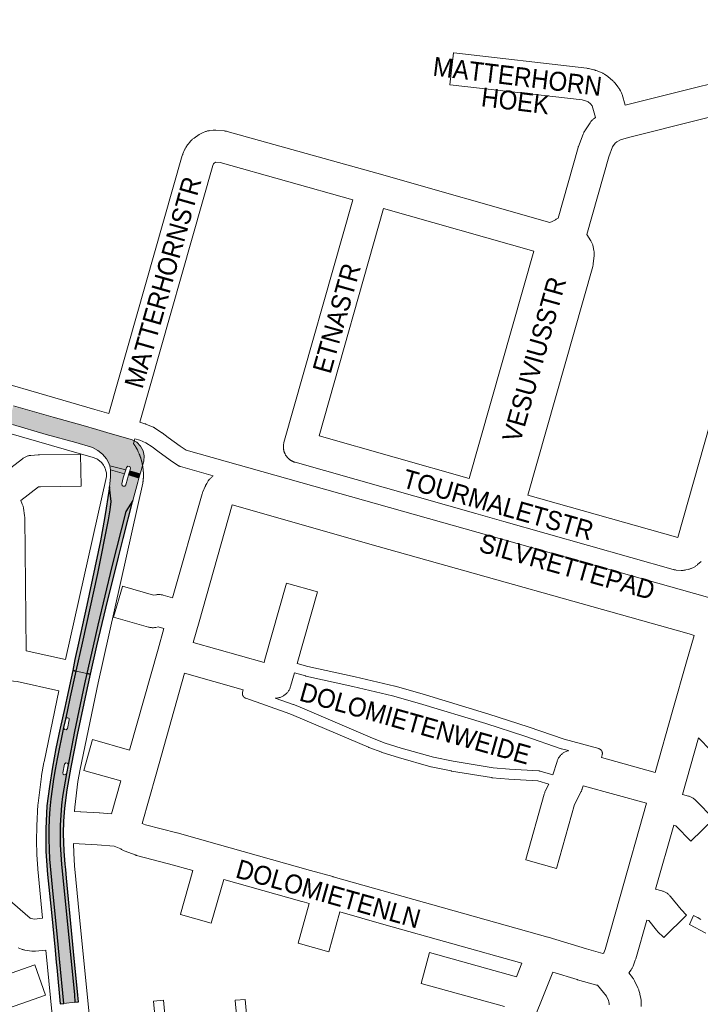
# Paper-space layout 'Layout1' of a CAD drawing. Header units: metres. Extents: x 123097 to 144122, y 392739 to 407589.
# Tile 159 of 256: x 134010 to 134286, y 394404 to 394804. Entities that reach past the tile are written whole.
import ezdxf
from ezdxf.enums import TextEntityAlignment as Align

# ---------------------------------------------------------------- set-up
doc = ezdxf.new("R2010")
doc.units = ezdxf.units.M
doc.header["$MEASUREMENT"] = 0
for name, color, linetype, lineweight in [('gs-anno-wegen algemeen tekst', 7, 'Continuous', 0), ('gs-knt-aanvullende hoofdweg', 7, 'Continuous', 0), ('gs-knt-fietspaden', 7, 'Continuous', 0), ('gs-knt-paden', 7, 'Continuous', 0), ('gs-knt-wegen algemeen', 7, 'Continuous', 0), ('ir-ARC-asfalt-hoofdwegen-te inspecteren', 5, 'Continuous', 0), ('ir-ARC-fietspaden naastliggend- te inspecteren', 1, 'Continuous', 0)]:
    doc.layers.add(name, color=color, linetype=linetype, lineweight=lineweight)
doc.styles.add('Style-Arial', font='arial.ttf')

psp = doc.layouts.get("Layout1")

# ---------------------------------------------------------------- hatches: boundary and pattern name
at = {"layer": 'ir-ARC-asfalt-hoofdwegen-te inspecteren', "linetype": 'Continuous', "lineweight": 13}
for points in [[(134032.315, 394632.074), (134038.743, 394630.179), (134039.109, 394630.054), (134041.285, 394628.929), (134043.2, 394627.401), (134044.78, 394625.529), (134045.964, 394623.384), (134045.976, 394623.34), (134046.148, 394622.66), (134052.64, 394621.047), (134052.903, 394622.016), (134053.509, 394622.541), (134054.289, 394622.357), (134054.596, 394621.616), (134054.314, 394620.631), (134058.577, 394619.43), (134058.675, 394619.76), (134059.608, 394623.111), (134059.989, 394624.485), (134060.166, 394626.653), (134059.718, 394628.781), (134058.681, 394630.692), (134057.142, 394632.229), (134055.228, 394633.262), (134054.45, 394633.487), (134046.309, 394635.837), (134040.966, 394637.386), (134035.403, 394638.976), (134023.157, 394642.45), (134006.97, 394647.072), (134004.917, 394639.851), (134006.566, 394639.378), (134020.366, 394635.42)], [(134027.484, 394516.123), (134024.89, 394503.417), (134024.074, 394499.157), (134023.406, 394495.12), (134022.839, 394491.136), (134022.316, 394487.158), (134021.879, 394483.042), (134021.703, 394478.999), (134021.579, 394474.871), (134021.523, 394470.815), (134021.606, 394466.694), (134021.839, 394462.631), (134023.155, 394448.441), (134024.736, 394432.204), (134025.742, 394422.051), (134027.453, 394403.985), (134032.025, 394404.431), (134031.767, 394407.387), (134027.702, 394448.389), (134026.575, 394460.449), (134026.291, 394464.499), (134026.051, 394468.495), (134025.968, 394472.486), (134026.046, 394476.526), (134026.228, 394480.511), (134026.559, 394484.566), (134026.947, 394488.154), (134028.588, 394497.502), (134028.27, 394497.011), (134027.697, 394496.895), (134027.214, 394497.224), (134027.11, 394497.799), (134027.761, 394501.233), (134028.246, 394501.798), (134028.978, 394501.667), (134029.237, 394500.969), (134031.86, 394514.551), (134035.963, 394533.987), (134036.908, 394538.171), (134032.572, 394539.077), (134030.253, 394528.644), (134028.983, 394522.692), (134028.26, 394519.616), (134028.6, 394520.078), (134029.166, 394520.164), (134029.628, 394519.825), (134029.715, 394519.258), (134028.951, 394515.846), (134028.464, 394515.283), (134027.732, 394515.421)]]:
    psp.add_hatch(color=5, dxfattribs=at).paths.add_polyline_path(points, flags=0)
at = {"layer": 'ir-ARC-asfalt-hoofdwegen-te inspecteren', "linetype": 'Continuous', "lineweight": 13, "extrusion": (0, 0, -1)}
psp.add_hatch(color=5, dxfattribs=at).paths.add_polyline_path([(-134039.455, 394549.449), (-134041.341, 394557.803), (-134047.072, 394581.66), (-134052.738, 394604.082), (-134055.611, 394608.553), (-134057.526, 394615.917), (-134058.034, 394617.614), (-134053.829, 394618.955), (-134053.343, 394617.278), (-134052.683, 394614.845), (-134052.267, 394614.38), (-134051.646, 394614.315), (-134051.142, 394614.683), (-134051.015, 394615.294), (-134051.666, 394617.723), (-134052.153, 394619.385), (-134046.437, 394620.935), (-134046.468, 394620.609), (-134046.471, 394620.568), (-134046.457, 394617.963), (-134046.019, 394614.154), (-134046.526, 394610.401), (-134046.679, 394608.065), (-134046.297, 394604.723), (-134045.621, 394600.721), (-134041.252, 394578.775), (-134035.099, 394550.446), (-134032.572, 394539.077), (-134036.908, 394538.171)], flags=0)
at = {"layer": 'ir-ARC-fietspaden naastliggend- te inspecteren', "linetype": 'Continuous', "lineweight": 30}
for points in [[(134031.099, 394539.385), (134032.572, 394539.077), (134035.099, 394550.446), (134041.252, 394578.775), (134045.621, 394600.721), (134046.297, 394604.723), (134046.679, 394608.065), (134046.526, 394610.401), (134046.019, 394614.154), (134044.77, 394605.356), (134044.037, 394601.15), (134042.346, 394592.064), (134036.807, 394565.95), (134035.748, 394561.036), (134033.426, 394550.47), (134032.02, 394543.785)], [(134055.611, 394608.553), (134052.738, 394604.082), (134047.072, 394581.66), (134041.341, 394557.803), (134039.455, 394549.449), (134036.908, 394538.171), (134038.365, 394537.866), (134040.929, 394549.376), (134044.585, 394564.7), (134049.69, 394585.543), (134051.608, 394593.083)], [(134027.484, 394516.123), (134028.26, 394519.616), (134028.983, 394522.692), (134030.253, 394528.644), (134032.572, 394539.077), (134031.099, 394539.385), (134028.754, 394528.187), (134027.938, 394524.334), (134026.042, 394515.984), (134025.9, 394515.325), (134024.256, 394507.684), (134022.828, 394500), (134021.602, 394492.153), (134020.6, 394484.275), (134020.137, 394474.993), (134020.23, 394465.701), (134020.88, 394456.43), (134022.444, 394440.964), (134023.952, 394425.659), (134024.436, 394420.612), (134024.63, 394418.583), (134026.042, 394403.847), (134027.453, 394403.985), (134025.742, 394422.051), (134024.736, 394432.204), (134023.155, 394448.441), (134021.839, 394462.631), (134021.606, 394466.694), (134021.523, 394470.815), (134021.579, 394474.871), (134021.703, 394478.999), (134021.879, 394483.042), (134022.316, 394487.158), (134022.839, 394491.136), (134023.406, 394495.12), (134024.074, 394499.157), (134024.89, 394503.417)]]:
    psp.add_hatch(color=1, dxfattribs=at).paths.add_polyline_path(points, flags=0)
at = {"layer": 'ir-ARC-fietspaden naastliggend- te inspecteren', "linetype": 'Continuous', "lineweight": 30, "extrusion": (0, 0, -1)}
psp.add_hatch(color=1, dxfattribs=at).paths.add_polyline_path([(-134027.905, 394483.36), (-134028.848, 394490.862), (-134030.522, 394500), (-134033.09, 394513.2), (-134037.13, 394532.32), (-134038.365, 394537.866), (-134036.908, 394538.171), (-134035.963, 394533.987), (-134031.86, 394514.551), (-134029.237, 394500.969), (-134028.588, 394497.502), (-134026.947, 394488.154), (-134026.559, 394484.566), (-134026.228, 394480.511), (-134026.046, 394476.526), (-134025.968, 394472.486), (-134026.051, 394468.495), (-134026.291, 394464.499), (-134026.575, 394460.449), (-134027.702, 394448.389), (-134031.767, 394407.387), (-134032.025, 394404.431), (-134033.489, 394404.574), (-134033.251, 394407.296), (-134031.49, 394425.056), (-134030.926, 394430.742), (-134028.568, 394454.928), (-134028.248, 394458.426), (-134027.984, 394460.632), (-134027.658, 394465.845), (-134027.424, 394473.131), (-134027.539, 394478.101)], flags=0)

# ---------------------------------------------------------------- linework, layer by layer
at = {"layer": 'gs-knt-aanvullende hoofdweg', "color": 7, "linetype": 'Continuous', "flags": 128}
for points in [[(133980.478, 394662.835), (134040.09, 394645.595), (134045.815, 394643.94)], [(134042.754, 394624.018), (134041.332, 394625.174), (134040.913, 394625.423), (134039.041, 394626.166), (134034.633, 394627.427), (133997.94, 394637.92)], [(134056.406, 394633.584), (134055.859, 394631.66), (134055.877, 394631.634), (134055.916, 394631.577), (134055.968, 394631.5), (134055.994, 394631.46), (134056, 394631.453), (134056.059, 394631.366), (134056.084, 394631.329), (134056.148, 394631.232), (134056.167, 394631.203), (134056.236, 394631.096), (134056.249, 394631.077), (134056.323, 394630.96), (134056.33, 394630.951), (134056.409, 394630.825), (134056.489, 394630.697), (134056.495, 394630.687), (134056.567, 394630.569), (134056.579, 394630.549), (134056.645, 394630.44), (134056.663, 394630.411), (134056.721, 394630.313), (134056.798, 394630.184), (134057.21, 394629.495), (134057.418, 394629.134), (134057.605, 394628.761), (134057.772, 394628.378), (134058.129, 394627.498), (134058.186, 394627.359), (134058.219, 394627.278), (134058.242, 394627.22), (134058.273, 394627.143), (134058.297, 394627.081), (134058.326, 394627.007), (134058.351, 394626.941), (134058.369, 394626.891), (134058.377, 394626.871), (134058.405, 394626.801), (134058.428, 394626.734), (134058.457, 394626.66), (134058.48, 394626.598), (134058.509, 394626.52), (134058.532, 394626.454), (134058.559, 394626.379), (134058.584, 394626.309), (134058.609, 394626.237), (134058.634, 394626.165), (134058.658, 394626.095), (134058.683, 394626.019), (134058.705, 394625.953), (134058.731, 394625.874), (134058.752, 394625.811), (134058.779, 394625.728), (134058.798, 394625.667), (134058.825, 394625.582), (134058.843, 394625.524), (134058.87, 394625.436), (134058.886, 394625.382), (134058.914, 394625.289), (134058.929, 394625.238), (134058.958, 394625.142), (134058.972, 394625.093), (134059, 394624.994), (134059.013, 394624.949), (134059.041, 394624.847), (134059.053, 394624.806), (134059.081, 394624.699), (134059.092, 394624.66), (134059.121, 394624.551), (134059.13, 394624.515), (134059.159, 394624.402), (134059.167, 394624.369), (134059.196, 394624.253), (134059.197, 394624.25), (134059.203, 394624.225), (134059.228, 394624.124), (134059.239, 394624.079), (134059.258, 394623.997), (134059.273, 394623.932), (134059.287, 394623.871), (134059.306, 394623.786), (134059.316, 394623.744), (134059.338, 394623.641), (134059.343, 394623.617), (134059.37, 394623.493), (134059.37, 394623.49), (134059.397, 394623.363), (134059.4, 394623.346), (134059.422, 394623.236), (134059.43, 394623.199), (134059.447, 394623.108), (134059.458, 394623.053), (134059.471, 394622.981), (134059.485, 394622.905), (134059.495, 394622.853), (134059.512, 394622.757), (134059.517, 394622.725), (134059.537, 394622.609), (134059.539, 394622.597), (134059.562, 394622.462), (134059.586, 394622.314), (134059.621, 394622.107), (134059.677, 394621.776), (134059.718, 394621.442), (134059.744, 394621.107), (134059.766, 394620.824), (134059.778, 394620.676), (134059.783, 394620.616), (134059.79, 394620.526), (134059.792, 394620.495), (134059.8, 394620.375), (134059.808, 394620.252), (134059.81, 394620.226), (134059.815, 394620.131), (134059.818, 394620.078), (134059.822, 394620.009), (134059.826, 394619.928), (134059.828, 394619.888), (134059.833, 394619.777), (134059.833, 394619.766), (134059.837, 394619.645), (134059.838, 394619.627), (134059.841, 394619.523), (134059.843, 394619.478), (134059.845, 394619.402), (134059.846, 394619.328), (134059.847, 394619.28), (134059.849, 394619.178), (134059.849, 394619.158), (134059.85, 394619.037), (134059.85, 394619.027), (134059.851, 394618.878), (134059.851, 394618.728), (134059.851, 394618.718), (134059.849, 394618.578), (134059.849, 394618.558), (134059.847, 394618.428), (134059.846, 394618.399), (134059.843, 394618.279), (134059.842, 394618.24), (134059.839, 394618.129), (134059.837, 394618.08), (134059.834, 394617.978), (134059.831, 394617.921), (134059.827, 394617.828), (134059.824, 394617.762), (134059.82, 394617.68), (134059.816, 394617.602), (134059.812, 394617.53), (134059.806, 394617.443), (134059.802, 394617.379), (134059.796, 394617.284), (134059.792, 394617.229), (134059.784, 394617.125), (134059.78, 394617.081), (134059.771, 394616.966), (134059.768, 394616.931), (134059.757, 394616.807), (134059.755, 394616.782), (134059.742, 394616.649), (134059.74, 394616.632), (134059.726, 394616.49), (134059.725, 394616.484), (134059.69, 394616.202), (134059.675, 394616.112), (134059.668, 394616.065), (134059.659, 394616.015), (134059.644, 394615.922), (134059.587, 394615.644), (134041.467, 394534.371), (134034.167, 394499.246), (134033.249, 394494.158), (134031.955, 394483.741), (134031.852, 394481.978)], [(134028.201, 394543.895), (134044.787, 394618.283), (134044.82, 394618.977), (134044.776, 394619.763), (134044.611, 394620.618), (134044.314, 394621.584), (134044.195, 394621.88), (134044.187, 394621.901), (134044.16, 394621.962), (134044.158, 394621.967), (134044.128, 394622.032), (134044.123, 394622.042), (134044.097, 394622.096), (134044.085, 394622.122), (134044.066, 394622.161), (134044.046, 394622.201), (134044.034, 394622.225), (134044.005, 394622.281), (134044.001, 394622.289), (134043.968, 394622.353), (134043.965, 394622.359), (134043.934, 394622.416), (134043.653, 394622.875), (134042.903, 394623.829), (134042.754, 394624.018)], [(134018.882, 394438.567), (134016.913, 394458.595), (134016.892, 394458.863), (134016.552, 394464.329), (134016.54, 394464.603), (134016.4, 394470.078), (134016.398, 394470.352), (134016.458, 394475.829), (134016.47, 394476.183), (134016.975, 394484.86), (134016.993, 394485.105), (134017.019, 394485.349), (134018.369, 394496.215), (134018.398, 394496.419), (134018.431, 394496.622), (134019.403, 394502.01), (134019.441, 394502.205), (134025.46, 394531.167)], [(134031.453, 394468.963), (134031.551, 394465.124), (134031.874, 394459.93), (134034.469, 394433.53), (134041.691, 394360.345)], [(134031.379, 394317.492), (134027.275, 394353.497), (134027.262, 394353.61), (134020.158, 394425.609)]]:
    psp.add_lwpolyline(points, dxfattribs=at)
at = {"layer": 'gs-knt-fietspaden', "color": 7, "linetype": 'Continuous', "flags": 128}
for points in [[(134058.327, 394640.336), (134060.436, 394639.731), (134060.551, 394639.695), (134060.608, 394639.676), (134060.627, 394639.67), (134060.664, 394639.656), (134060.777, 394639.614), (134063.75, 394638.419), (134063.882, 394638.362), (134063.915, 394638.347), (134064.012, 394638.3), (134064.076, 394638.268), (134064.139, 394638.233), (134064.233, 394638.18), (134064.264, 394638.161), (134064.385, 394638.084), (134067.358, 394636.106), (134067.437, 394636.051), (134067.515, 394635.995), (134069.926, 394634.194), (134074.769, 394630.573), (134077.288, 394628.953), (134335.74, 394556.063)], [(134088.256, 394618.566), (134074.877, 394622.339), (134074.735, 394622.383), (134074.711, 394622.39), (134074.595, 394622.432), (134074.548, 394622.45), (134074.457, 394622.488), (134074.388, 394622.517), (134074.321, 394622.549), (134074.232, 394622.592), (134074.188, 394622.615), (134074.079, 394622.675), (134074.058, 394622.688), (134073.931, 394622.765), (134070.867, 394624.736), (134070.764, 394624.805), (134070.664, 394624.877), (134065.723, 394628.571), (134063.39, 394630.315), (134060.797, 394632.04), (134058.327, 394633.033), (134056.406, 394633.584)]]:
    psp.add_lwpolyline(points, dxfattribs=at)
at = {"layer": 'gs-knt-paden', "color": 7, "linetype": 'Continuous', "flags": 128}
for points in [[(134122.314, 394542.246), (134126.736, 394541.049), (134145.928, 394536.769), (134145.951, 394536.763), (134162.072, 394532.961), (134162.155, 394532.94), (134173.132, 394529.849), (134173.168, 394529.838), (134200.278, 394521.654), (134200.314, 394521.643), (134216.212, 394516.512), (134216.256, 394516.497), (134230.926, 394511.387), (134244.951, 394507.591), (134245.046, 394507.563), (134245.139, 394507.53), (134245.23, 394507.493), (134245.319, 394507.452), (134245.407, 394507.406), (134245.492, 394507.355), (134245.574, 394507.301), (134245.654, 394507.243), (134245.73, 394507.181), (134245.804, 394507.115), (134245.874, 394507.045), (134245.937, 394506.975), (134245.941, 394506.972), (134245.943, 394506.969)], [(134232.611, 394506.766), (134229.807, 394507.525), (134229.738, 394507.545), (134229.671, 394507.567), (134214.956, 394512.693), (134199.098, 394517.811), (134172.024, 394525.984), (134161.107, 394529.059), (134145.04, 394532.848), (134125.817, 394537.135), (134125.73, 394537.157), (134121.219, 394538.377)], [(134224.727, 394493.184), (134220.159, 394494.529), (134208.392, 394495.23), (134208.351, 394495.232), (134201.567, 394495.775), (134201.484, 394495.784), (134201.401, 394495.796), (134185.049, 394498.493), (134184.969, 394498.508), (134176.85, 394500.187), (134176.779, 394500.203), (134176.709, 394500.221), (134163.569, 394503.944), (134163.514, 394503.961), (134156.851, 394506.056), (134156.794, 394506.075), (134156.737, 394506.095), (134151.483, 394508.101), (134151.409, 394508.131), (134121.055, 394521.13), (134119.417, 394521.801), (134101.428, 394528.094), (134101.337, 394528.128), (134101.248, 394528.167), (134101.16, 394528.21), (134101.075, 394528.257), (134100.993, 394528.308), (134100.912, 394528.364), (134100.835, 394528.423), (134100.76, 394528.485), (134100.689, 394528.552), (134100.621, 394528.621), (134100.556, 394528.694), (134100.495, 394528.77), (134100.438, 394528.849), (134100.385, 394528.93), (134100.335, 394529.014), (134100.29, 394529.1), (134100.249, 394529.189), (134100.212, 394529.279), (134100.18, 394529.371), (134100.152, 394529.464), (134100.129, 394529.559), (134100.11, 394529.654), (134100.096, 394529.751), (134100.087, 394529.848), (134100.083, 394529.945), (134100.083, 394530.042), (134100.088, 394530.14), (134100.097, 394530.236), (134100.111, 394530.333), (134100.13, 394530.428), (134100.154, 394530.523), (134100.433, 394531.54)], [(134113.466, 394528.141), (134120.794, 394525.578), (134120.843, 394525.56), (134120.892, 394525.541), (134122.594, 394524.844), (134122.623, 394524.832), (134152.954, 394511.842), (134158.114, 394509.872), (134164.693, 394507.804), (134177.735, 394504.109), (134185.743, 394502.453), (134201.972, 394499.776), (134208.651, 394499.241), (134220.627, 394498.528), (134220.717, 394498.521), (134220.808, 394498.509), (134220.898, 394498.494), (134220.987, 394498.474), (134221.075, 394498.45), (134226.343, 394496.898)], [(134245.943, 394506.969), (134246.003, 394506.897), (134246.063, 394506.818), (134246.118, 394506.736), (134246.169, 394506.652), (134246.216, 394506.565), (134246.259, 394506.476), (134246.297, 394506.385), (134246.331, 394506.293), (134246.36, 394506.198), (134246.385, 394506.103), (134246.404, 394506.006), (134246.419, 394505.909), (134246.43, 394505.81), (134246.435, 394505.712), (134246.436, 394505.613), (134246.431, 394505.515), (134246.422, 394505.417), (134246.408, 394505.319), (134246.39, 394505.222), (134246.366, 394505.126), (134246.048, 394503.95)]]:
    psp.add_lwpolyline(points, dxfattribs=at)
for points in [[(134288.524, 394432.474), (134281.813, 394436.041, -0.3576774), (134281.809, 394436.053), (134283.423, 394439.716, -0.356106), (134283.435, 394439.72), (134285.151, 394438.963), (134285.221, 394438.931), (134285.289, 394438.897), (134285.355, 394438.859), (134285.42, 394438.82), (134286.494, 394438.136)], [(134101.752, 394355.745), (134097.208, 394405.202, -0.3846116), (134097.217, 394405.212), (134101.197, 394405.577), (134101.201, 394405.578, -0.3997325), (134101.212, 394405.569), (134101.212, 394405.565), (134105.818, 394355.434)], [(134068.278, 394358.311), (134063.997, 394404.906, -0.3846115), (134064.006, 394404.916), (134067.986, 394405.281), (134067.99, 394405.282, -0.3997325), (134068.001, 394405.273), (134068.001, 394405.269), (134072.344, 394358.001)]]:
    psp.add_lwpolyline(points, format="xyb", dxfattribs=at)
at = {"layer": 'gs-knt-wegen algemeen', "color": 7, "linetype": 'Continuous', "flags": 128}
for points in [[(134255.764, 394769.302), (134319.762, 394785.377), (134393.551, 394803.918), (134394.257, 394804.108)], [(134216.168, 394610.751), (134277.122, 394593.46), (134320.522, 394746.729), (134320.829, 394749.926), (134316.371, 394771.101)], [(134316.371, 394771.101), (134257.115, 394756.217), (134253.845, 394755.245), (134252.274, 394754.421), (134251.586, 394753.943), (134250.536, 394752.353), (134249.013, 394748.271), (134240.083, 394716.79)], [(134045.815, 394643.94), (134075.638, 394748.801), (134075.722, 394749.071), (134075.817, 394749.338), (134075.923, 394749.6), (134076.577, 394751.115), (134076.696, 394751.374), (134076.825, 394751.627), (134076.966, 394751.875), (134077.117, 394752.116), (134077.829, 394753.197), (134077.972, 394753.405), (134078.123, 394753.607), (134078.281, 394753.803), (134078.447, 394753.993), (134079.318, 394754.952), (134079.526, 394755.17), (134079.743, 394755.379), (134079.97, 394755.577), (134080.206, 394755.764), (134080.451, 394755.941), (134082.579, 394757.403), (134082.831, 394757.567), (134083.09, 394757.72), (134083.357, 394757.861), (134083.629, 394757.989), (134083.907, 394758.105), (134085.114, 394758.574), (134085.392, 394758.675), (134085.673, 394758.763), (134085.959, 394758.838), (134086.248, 394758.9), (134086.539, 394758.949), (134086.832, 394758.984), (134088.218, 394759.121), (134088.499, 394759.143), (134088.782, 394759.153), (134089.064, 394759.15), (134089.346, 394759.135), (134092.616, 394758.889), (134092.873, 394758.864), (134093.128, 394758.83), (134093.382, 394758.785), (134093.634, 394758.73), (134093.883, 394758.666), (134154.755, 394741.623), (134154.765, 394741.62), (134154.776, 394741.617), (134225.103, 394721.668), (134225.397, 394721.776), (134225.691, 394721.892), (134225.982, 394722.016), (134226.27, 394722.147), (134226.554, 394722.284), (134226.835, 394722.429), (134227.112, 394722.581), (134227.386, 394722.74), (134227.655, 394722.905), (134227.921, 394723.077), (134228.181, 394723.255), (134228.435, 394723.438), (134236.559, 394752.077), (134236.636, 394752.327), (134236.722, 394752.575), (134238.596, 394757.597), (134238.705, 394757.871), (134238.826, 394758.14), (134238.96, 394758.402), (134239.105, 394758.659), (134239.262, 394758.909), (134241.411, 394762.164), (134241.588, 394762.418), (134241.777, 394762.664), (134241.977, 394762.9), (134242.188, 394763.127), (134242.41, 394763.344), (134242.642, 394763.549), (134242.883, 394763.743), (134243.134, 394763.926), (134243.675, 394764.301)], [(134144.957, 394730.845), (134090.995, 394745.954), (134089.113, 394746.095), (134088.447, 394745.638), (134088.425, 394745.613), (134088.305, 394745.431), (134088.045, 394744.83), (134058.327, 394640.336)], [(134121.481, 394624.077), (134121.333, 394624.123), (134121.18, 394624.171), (134121.031, 394624.225), (134120.88, 394624.28), (134120.733, 394624.342), (134120.586, 394624.404), (134120.442, 394624.473), (134120.298, 394624.543), (134120.158, 394624.619), (134120.018, 394624.695), (134119.881, 394624.778), (134119.744, 394624.861), (134119.612, 394624.95), (134119.479, 394625.04), (134119.352, 394625.136), (134119.224, 394625.232), (134119.101, 394625.334), (134118.979, 394625.436), (134118.861, 394625.544), (134118.743, 394625.652), (134118.519, 394625.878), (134118.412, 394625.998), (134118.305, 394626.118), (134118.205, 394626.242), (134118.104, 394626.366), (134118.01, 394626.495), (134117.916, 394626.623), (134117.827, 394626.757), (134117.74, 394626.89), (134117.658, 394627.028), (134117.577, 394627.166), (134117.502, 394627.307), (134117.428, 394627.448), (134117.361, 394627.593), (134117.294, 394627.737), (134117.233, 394627.886), (134117.173, 394628.034), (134117.12, 394628.185), (134117.067, 394628.335), (134117.022, 394628.488), (134116.976, 394628.642), (134116.938, 394628.797), (134116.901, 394628.952), (134116.87, 394629.109), (134116.84, 394629.266), (134116.818, 394629.424), (134116.795, 394629.581), (134116.78, 394629.741), (134116.766, 394629.9), (134116.759, 394630.06), (134116.752, 394630.22), (134116.753, 394630.379), (134116.754, 394630.54), (134116.772, 394630.858), (134116.788, 394631.017), (134116.805, 394631.176), (134116.829, 394631.334), (134116.854, 394631.491), (134116.886, 394631.648), (134116.918, 394631.805), (134116.958, 394631.959), (134116.997, 394632.113), (134144.957, 394730.845)], [(134157.489, 394727.314), (134131.298, 394634.826)], [(134218.521, 394710.002), (134157.489, 394727.314)], [(134241.913, 394713.924), (134242.062, 394713.65), (134242.198, 394713.369), (134242.32, 394713.081), (134242.429, 394712.788), (134242.523, 394712.49), (134242.603, 394712.188), (134242.668, 394711.883), (134243.012, 394710.058), (134243.063, 394709.75), (134243.098, 394709.44), (134243.119, 394709.129), (134243.125, 394708.817), (134243.116, 394708.505), (134243.092, 394708.194), (134242.748, 394704.809), (134242.713, 394704.527), (134242.665, 394704.246), (134242.606, 394703.967), (134242.534, 394703.691), (134216.168, 394610.751)], [(134240.083, 394716.79), (134241.75, 394714.191), (134241.913, 394713.924)], [(134192.287, 394617.525), (134218.521, 394710.002)], [(134131.298, 394634.826), (134192.287, 394617.525)], [(134121.488, 394624.076), (134121.485, 394624.076), (134121.481, 394624.077)], [(134121.488, 394624.076), (134121.485, 394624.076), (134121.481, 394624.077)], [(134286.571, 394583.746), (134285.122, 394582.427), (134284.909, 394582.241), (134284.688, 394582.064), (134284.459, 394581.898), (134284.223, 394581.741), (134283.981, 394581.595), (134283.732, 394581.459), (134283.478, 394581.335), (134282.585, 394580.921), (134282.342, 394580.814), (134282.095, 394580.718), (134281.845, 394580.631), (134281.591, 394580.555), (134281.334, 394580.489), (134280.375, 394580.264), (134280.098, 394580.205), (134279.82, 394580.159), (134279.539, 394580.125), (134279.257, 394580.102), (134278.974, 394580.093), (134278.692, 394580.095), (134278.409, 394580.11), (134276.456, 394580.254), (134276.193, 394580.278), (134275.932, 394580.314), (134275.672, 394580.36), (134275.414, 394580.416), (134275.158, 394580.483), (134206.351, 394600.002), (134194.996, 394603.223), (134121.488, 394624.076)], [(134267.958, 394497.894), (134275.142, 394523.367), (134280.641, 394542.866), (134280.652, 394542.903), (134283.751, 394553.644), (134281.738, 394554.267), (134155.32, 394589.847), (134155.304, 394589.852), (134095.977, 394606.712), (134082.465, 394559.148)], [(134130.563, 394571.373), (134122.314, 394542.246)], [(134082.465, 394559.148), (134082.465, 394559.145), (134082.463, 394559.142)], [(134082.465, 394559.148), (134082.465, 394559.145), (134082.463, 394559.142)], [(134065.798, 394548.078), (134068.161, 394556.422)], [(134012.138, 394547.372), (134028.201, 394543.895)], [(134065.796, 394548.072), (134065.797, 394548.075), (134065.798, 394548.078)], [(134065.796, 394548.072), (134065.797, 394548.075), (134065.798, 394548.078)], [(134076.56, 394538.269), (134064.992, 394497.226), (134059.339, 394477.167), (134060.698, 394476.658), (134073.38, 394473.358), (134073.521, 394473.32), (134089.78, 394468.697), (134127.798, 394457.955), (134136.911, 394455.523), (134136.97, 394455.507), (134137.016, 394455.494), (134161.151, 394448.616), (134224.242, 394430.882), (134224.371, 394430.844), (134239.932, 394426.121), (134246.663, 394424.211), (134247.047, 394424.552), (134247.061, 394424.57), (134247.559, 394425.868), (134253.641, 394447.397), (134253.643, 394447.404), (134264.414, 394485.366)], [(134100.433, 394531.54), (134076.56, 394538.269)], [(134121.219, 394538.377), (134119.661, 394532.876), (134119.566, 394532.571), (134119.457, 394532.271), (134119.333, 394531.977), (134119.195, 394531.689), (134119.043, 394531.408), (134118.877, 394531.136), (134118.698, 394530.871), (134118.506, 394530.616), (134118.302, 394530.37), (134118.087, 394530.135), (134117.86, 394529.91), (134117.622, 394529.697), (134117.374, 394529.496), (134117.117, 394529.307), (134116.85, 394529.131), (134116.575, 394528.969), (134116.293, 394528.82), (134116.004, 394528.685), (134115.708, 394528.564), (134115.407, 394528.458), (134115.101, 394528.367), (134114.791, 394528.291), (134114.477, 394528.23), (134114.161, 394528.185), (134113.843, 394528.155), (134113.524, 394528.141), (134113.466, 394528.141)], [(134025.46, 394531.167), (134008.476, 394534.843), (134006.991, 394535.088), (134005.52, 394535.179), (133953.69, 394534.584), (133953.203, 394534.544), (133951.828, 394534.126), (133951.628, 394534.015), (133951.315, 394533.773), (133950.575, 394532.875), (133950.102, 394531.774), (133950.092, 394531.725), (133950.471, 394498.176), (133950.808, 394495.479), (133951.019, 394494.771), (133952.138, 394492.48), (133952.604, 394491.828), (133954.143, 394490.226), (134013.786, 394438.669), (134014.015, 394438.543), (134014.257, 394438.452), (134015.579, 394438.255), (134018.882, 394438.567)], [(134226.343, 394496.898), (134228.001, 394502.355), (134228.1, 394502.653), (134228.213, 394502.947), (134228.34, 394503.234), (134228.48, 394503.515), (134228.634, 394503.789), (134228.802, 394504.056), (134228.981, 394504.313), (134229.174, 394504.562), (134229.377, 394504.802), (134229.593, 394505.031), (134229.819, 394505.249), (134230.055, 394505.457), (134230.301, 394505.652), (134230.556, 394505.836), (134230.82, 394506.007), (134231.091, 394506.165), (134231.37, 394506.31), (134231.656, 394506.442), (134231.948, 394506.559), (134232.245, 394506.662), (134232.546, 394506.751), (134232.611, 394506.766)], [(134246.048, 394503.95), (134267.958, 394497.894)], [(134020.158, 394425.609), (134016.014, 394425.218), (134015.7, 394425.196), (134015.384, 394425.189), (134015.069, 394425.198), (134014.755, 394425.221), (134014.442, 394425.26), (134011.652, 394425.676), (134011.38, 394425.723), (134011.11, 394425.781), (134010.843, 394425.85), (134010.579, 394425.931), (134010.319, 394426.022), (134008.995, 394426.52)]]:
    psp.add_lwpolyline(points, dxfattribs=at)
for points in [[(134243.675, 394764.301), (134242.214, 394769.13), (134241.643, 394769.858), (134240.709, 394770.673), (134239.531, 394771.147), (134238.209, 394771.457), (134184.489, 394777.664, -0.3684835), (134184.481, 394777.675), (134185.973, 394790.59, -0.3684817), (134185.984, 394790.598), (134240.077, 394784.348), (134240.326, 394784.314), (134240.572, 394784.271), (134240.817, 394784.219), (134242.991, 394783.709), (134243.231, 394783.648), (134243.469, 394783.577), (134243.704, 394783.498), (134243.936, 394783.41), (134246.299, 394782.457), (134246.559, 394782.346), (134246.815, 394782.223), (134247.065, 394782.089), (134247.309, 394781.944), (134247.861, 394781.6), (134248.079, 394781.458), (134248.29, 394781.308), (134248.496, 394781.15), (134248.694, 394780.983), (134250.661, 394779.27), (134250.887, 394779.063), (134251.104, 394778.846), (134251.31, 394778.618), (134251.505, 394778.381), (134252.854, 394776.662), (134253.038, 394776.417), (134253.209, 394776.163), (134253.369, 394775.902), (134253.831, 394775.103), (134253.975, 394774.839), (134254.107, 394774.57), (134254.226, 394774.294), (134254.333, 394774.014), (134254.426, 394773.728), (134255.764, 394769.302)], [(134000.485, 394617.711), (134010.705, 394625.543), (134010.952, 394625.723), (134011.206, 394625.891), (134011.468, 394626.047), (134011.738, 394626.191), (134012.013, 394626.321), (134012.295, 394626.439), (134012.581, 394626.543), (134012.872, 394626.634), (134013.168, 394626.711), (134013.466, 394626.775), (134013.767, 394626.824), (134014.07, 394626.859), (134017.067, 394627.134), (134017.317, 394627.152), (134017.568, 394627.16), (134034.295, 394627.401, -0.3275541), (134034.303, 394627.393), (134034.491, 394614.391, -0.3275556), (134034.483, 394614.383), (134018.007, 394614.145), (134017.132, 394614.065), (134009.972, 394608.577), (134010.623, 394607.096), (134010.735, 394606.826), (134010.834, 394606.551), (134010.921, 394606.272), (134010.996, 394605.989), (134011.057, 394605.703), (134011.106, 394605.415), (134011.533, 394602.488), (134011.569, 394602.197), (134011.591, 394601.905), (134011.601, 394601.613), (134012.138, 394547.372)], [(134068.161, 394556.422), (134065.841, 394557.076), (134064.923, 394556.9), (134064.622, 394556.849), (134064.319, 394556.813), (134064.014, 394556.791), (134063.709, 394556.783), (134063.404, 394556.79), (134063.099, 394556.811), (134062.796, 394556.846), (134062.494, 394556.895), (134062.195, 394556.959), (134061.9, 394557.036), (134047.75, 394561.1, -0.384552), (134047.743, 394561.112), (134051.332, 394573.607, -0.3845518), (134051.344, 394573.614), (134063.999, 394569.98), (134064.9, 394570.152), (134065.197, 394570.202), (134065.498, 394570.239), (134065.799, 394570.261), (134066.101, 394570.269), (134066.403, 394570.263), (134066.705, 394570.243), (134067.005, 394570.209), (134067.304, 394570.162), (134067.6, 394570.1), (134067.892, 394570.025), (134071.714, 394568.948), (134083.721, 394611.215), (134083.803, 394611.483), (134083.897, 394611.747), (134084.002, 394612.007), (134084.926, 394614.157), (134085.029, 394614.384), (134085.141, 394614.607), (134085.609, 394615.5), (134085.747, 394615.75), (134085.896, 394615.994), (134086.055, 394616.23), (134086.225, 394616.46), (134086.774, 394617.17), (134086.953, 394617.392), (134087.143, 394617.606), (134087.341, 394617.811), (134087.548, 394618.008), (134087.763, 394618.195), (134087.987, 394618.372), (134088.218, 394618.54), (134088.256, 394618.566)], [(134082.463, 394559.142), (134080.1, 394550.798), (134108.905, 394542.68), (134109.218, 394543.786), (134118.036, 394574.924, -0.3845516), (134118.048, 394574.931), (134130.553, 394571.389), (134130.557, 394571.388, -0.3997348), (134130.564, 394571.376), (134130.563, 394571.373)], [(134031.852, 394481.978), (134034.289, 394481.89), (134034.437, 394481.883), (134041.896, 394481.444), (134042.021, 394481.435), (134046.906, 394481.053), (134050.694, 394494.492), (134035.599, 394498.747, -0.3845512), (134035.593, 394498.759), (134039.12, 394511.272, -0.3845519), (134039.132, 394511.279), (134054.226, 394507.024), (134065.794, 394548.067), (134065.796, 394548.072)], [(134290.515, 394506.869), (134285.473, 394512.031), (134278.971, 394488.975), (134281.416, 394488.307), (134281.716, 394488.217), (134282.013, 394488.113), (134282.303, 394487.994), (134282.588, 394487.862), (134282.866, 394487.716), (134283.137, 394487.556), (134283.399, 394487.384), (134283.654, 394487.2), (134283.898, 394487.003), (134284.134, 394486.795), (134284.358, 394486.576), (134291.729, 394479.029, -0.3740867)], [(134264.414, 394485.366), (134238.614, 394492.496), (134238.233, 394491.243), (134238.178, 394491.072), (134238.132, 394490.94), (134238.069, 394490.771), (134238.017, 394490.642), (134237.946, 394490.477), (134237.888, 394490.35), (134237.808, 394490.188), (134235.13, 394484.914), (134227.792, 394458.894, -0.3845517), (134227.78, 394458.887), (134215.267, 394462.416, -0.384552), (134215.26, 394462.428), (134222.771, 394489.061), (134222.865, 394489.364), (134222.973, 394489.663), (134223.096, 394489.955), (134223.233, 394490.242), (134224.727, 394493.184)], [(134291.728, 394479.016), (134282.427, 394469.932, -0.374085), (134282.414, 394469.932), (134276.28, 394476.213), (134275.418, 394476.448), (134268.017, 394450.364), (134270.555, 394449.751), (134270.851, 394449.672), (134271.143, 394449.579), (134271.43, 394449.473), (134271.711, 394449.353), (134271.987, 394449.221), (134272.256, 394449.075), (134272.518, 394448.917), (134272.773, 394448.747), (134273.019, 394448.565), (134273.256, 394448.371), (134273.484, 394448.167), (134273.702, 394447.952), (134273.91, 394447.728), (134274.107, 394447.493), (134278.407, 394442.125), (134280.666, 394439.812, -0.3740942), (134280.665, 394439.799), (134271.362, 394430.716, -0.3740917), (134271.349, 394430.717), (134268.868, 394433.258), (134268.651, 394433.492), (134268.445, 394433.736), (134265.336, 394437.617), (134264.467, 394437.827), (134260.008, 394422.043), (134259.921, 394421.76), (134259.821, 394421.481), (134258.913, 394419.114), (134258.807, 394418.855), (134258.689, 394418.6), (134258.561, 394418.35), (134258.422, 394418.106), (134258.273, 394417.868), (134258.114, 394417.637), (134257.183, 394416.347), (134257.17, 394416.33), (134258.681, 394414.454), (134258.864, 394414.215), (134259.037, 394413.967), (134259.197, 394413.712), (134259.346, 394413.45), (134259.482, 394413.181), (134260.881, 394410.259), (134260.996, 394410.002), (134261.101, 394409.741), (134261.195, 394409.475), (134261.276, 394409.206), (134261.625, 394407.961), (134261.673, 394407.782), (134261.715, 394407.601), (134262.055, 394406.052), (134262.114, 394405.753), (134262.158, 394405.452), (134262.188, 394405.148), (134262.204, 394404.844), (134262.265, 394402.733)], [(134206.58, 394402.652), (134172.717, 394412.107, -0.3845554), (134172.71, 394412.119), (134176.206, 394424.641, -0.3845543), (134176.218, 394424.647), (134211.49, 394414.799), (134213.72, 394420.315), (134157.616, 394436.085), (134157.594, 394436.091), (134139.755, 394441.175), (134135.256, 394424.935, -0.3845594), (134135.244, 394424.929), (134122.715, 394428.4, -0.3845573), (134122.708, 394428.412), (134127.204, 394444.638), (134124.395, 394445.387), (134124.304, 394445.412), (134092.485, 394454.403), (134087.419, 394436.623, -0.3845524), (134087.407, 394436.617), (134074.904, 394440.18, -0.38455), (134074.897, 394440.192), (134079.959, 394457.954), (134070.031, 394460.776), (134057.092, 394464.143), (134056.875, 394464.203), (134056.66, 394464.271), (134056.448, 394464.347), (134052.365, 394465.876), (134052.074, 394465.993), (134051.788, 394466.124), (134051.509, 394466.269), (134051.237, 394466.428), (134050.973, 394466.599), (134050.719, 394466.782), (134048.014, 394467.936), (134041.068, 394468.45), (134033.747, 394468.881), (134031.453, 394468.963)], [(133961.779, 394400.68), (134015.73, 394419.589, -0.3862486), (134015.742, 394419.583), (134020.042, 394407.313, -0.3862492), (134020.035, 394407.301), (133967.093, 394388.746)], [(134249.222, 394403.354), (134249.207, 394403.857), (134249.038, 394404.626), (134248.892, 394405.148), (134248.064, 394406.878), (134244.461, 394411.354), (134244.289, 394411.381), (134243.986, 394411.444), (134243.687, 394411.521), (134236.321, 394413.611), (134236.207, 394413.645), (134226.285, 394416.657), (134221.381, 394404.524), (134208.334, 394372.252, -0.385366)]]:
    psp.add_lwpolyline(points, format="xyb", dxfattribs=at)
at = {"layer": 'ir-ARC-asfalt-hoofdwegen-te inspecteren', "color": 5, "linetype": 'Continuous', "lineweight": 13}
psp.add_lwpolyline([(134006.566, 394639.378), (134020.366, 394635.42), (134032.315, 394632.074), (134038.743, 394630.179), (134039.109, 394630.054), (134041.285, 394628.929), (134043.2, 394627.401), (134044.78, 394625.529), (134045.964, 394623.384), (134045.976, 394623.34), (134046.148, 394622.66), (134052.64, 394621.047), (134052.903, 394622.016), (134053.509, 394622.541), (134054.289, 394622.357), (134054.596, 394621.616), (134054.314, 394620.631), (134058.577, 394619.43), (134058.675, 394619.76), (134059.608, 394623.111), (134059.989, 394624.485), (134060.166, 394626.653), (134059.718, 394628.781), (134058.681, 394630.692), (134057.142, 394632.229), (134055.228, 394633.262), (134054.45, 394633.487), (134046.309, 394635.837), (134040.966, 394637.386), (134035.403, 394638.976), (134023.157, 394642.45), (134006.97, 394647.072)], dxfattribs=at)
for points in [[(134046.148, 394622.66), (134046.437, 394620.935), (134052.153, 394619.385), (134052.64, 394621.047)], [(134039.455, 394549.449), (134041.341, 394557.803), (134047.072, 394581.66), (134052.738, 394604.082), (134055.611, 394608.553), (134057.526, 394615.917), (134058.034, 394617.614), (134053.829, 394618.955), (134053.343, 394617.278), (134052.683, 394614.845), (134052.267, 394614.38), (134051.646, 394614.315), (134051.142, 394614.683), (134051.015, 394615.294), (134051.666, 394617.723), (134052.153, 394619.385), (134046.437, 394620.935), (134046.468, 394620.609), (134046.471, 394620.568), (134046.457, 394617.963), (134046.019, 394614.154), (134046.526, 394610.401), (134046.679, 394608.065), (134046.297, 394604.723), (134045.621, 394600.721), (134041.252, 394578.775), (134035.099, 394550.446), (134032.572, 394539.077), (134036.908, 394538.171)], [(134054.314, 394620.631), (134053.829, 394618.955), (134058.034, 394617.614), (134058.577, 394619.43)]]:
    psp.add_lwpolyline(points, close=True, dxfattribs=at)
at = {"layer": 'ir-ARC-asfalt-hoofdwegen-te inspecteren', "color": 5, "linetype": 'Continuous', "lineweight": 13, "flags": 128}
psp.add_lwpolyline([(134027.484, 394516.123), (134024.89, 394503.417), (134024.074, 394499.157), (134023.406, 394495.12), (134022.839, 394491.136), (134022.316, 394487.158), (134021.879, 394483.042), (134021.703, 394478.999), (134021.579, 394474.871), (134021.523, 394470.815), (134021.606, 394466.694), (134021.839, 394462.631), (134023.155, 394448.441), (134024.736, 394432.204), (134025.742, 394422.051), (134027.453, 394403.985), (134032.025, 394404.431), (134031.767, 394407.387), (134027.702, 394448.389), (134026.575, 394460.449), (134026.291, 394464.499), (134026.051, 394468.495), (134025.968, 394472.486), (134026.046, 394476.526), (134026.228, 394480.511), (134026.559, 394484.566), (134026.947, 394488.154), (134028.588, 394497.502), (134028.27, 394497.011), (134027.697, 394496.895), (134027.214, 394497.224), (134027.11, 394497.799), (134027.761, 394501.233), (134028.246, 394501.798), (134028.978, 394501.667), (134029.237, 394500.969), (134031.86, 394514.551), (134035.963, 394533.987), (134036.908, 394538.171), (134032.572, 394539.077), (134030.253, 394528.644), (134028.983, 394522.692), (134028.26, 394519.616), (134028.6, 394520.078), (134029.166, 394520.164), (134029.628, 394519.825), (134029.715, 394519.258), (134028.951, 394515.846), (134028.464, 394515.283), (134027.732, 394515.421)], close=True, dxfattribs=at)
at = {"layer": 'ir-ARC-asfalt-hoofdwegen-te inspecteren', "color": 5, "linetype": 'Continuous', "lineweight": 13, "extrusion": (0, 0, -1)}
for points in [[(-134046.148, 394622.66), (-134046.437, 394620.935), (-134052.64, 394621.047), (-134052.153, 394619.385)], [(-134054.314, 394620.631), (-134053.829, 394618.955), (-134058.577, 394619.43), (-134058.034, 394617.614)]]:
    psp.add_solid(points, dxfattribs=at)
at = {"layer": 'ir-ARC-fietspaden naastliggend- te inspecteren', "color": 1, "linetype": 'Continuous', "lineweight": 30}
for points in [[(134031.099, 394539.385), (134032.572, 394539.077), (134035.099, 394550.446), (134041.252, 394578.775), (134045.621, 394600.721), (134046.297, 394604.723), (134046.679, 394608.065), (134046.526, 394610.401), (134046.019, 394614.154), (134044.77, 394605.356), (134044.037, 394601.15), (134042.346, 394592.064), (134036.807, 394565.95), (134035.748, 394561.036), (134033.426, 394550.47), (134032.02, 394543.785)], [(134055.611, 394608.553), (134052.738, 394604.082), (134047.072, 394581.66), (134041.341, 394557.803), (134039.455, 394549.449), (134036.908, 394538.171), (134038.365, 394537.866), (134040.929, 394549.376), (134044.585, 394564.7), (134049.69, 394585.543), (134051.608, 394593.083)], [(134027.484, 394516.123), (134028.26, 394519.616), (134028.983, 394522.692), (134030.253, 394528.644), (134032.572, 394539.077), (134031.099, 394539.385), (134028.754, 394528.187), (134027.938, 394524.334), (134026.042, 394515.984), (134025.9, 394515.325), (134024.256, 394507.684), (134022.828, 394500), (134021.602, 394492.153), (134020.6, 394484.275), (134020.137, 394474.993), (134020.23, 394465.701), (134020.88, 394456.43), (134022.444, 394440.964), (134023.952, 394425.659), (134024.436, 394420.612), (134024.63, 394418.583), (134026.042, 394403.847), (134027.453, 394403.985), (134025.742, 394422.051), (134024.736, 394432.204), (134023.155, 394448.441), (134021.839, 394462.631), (134021.606, 394466.694), (134021.523, 394470.815), (134021.579, 394474.871), (134021.703, 394478.999), (134021.879, 394483.042), (134022.316, 394487.158), (134022.839, 394491.136), (134023.406, 394495.12), (134024.074, 394499.157), (134024.89, 394503.417)], [(134027.905, 394483.36), (134028.848, 394490.862), (134030.522, 394500), (134033.09, 394513.2), (134037.13, 394532.32), (134038.365, 394537.866), (134036.908, 394538.171), (134035.963, 394533.987), (134031.86, 394514.551), (134029.237, 394500.969), (134028.588, 394497.502), (134026.947, 394488.154), (134026.559, 394484.566), (134026.228, 394480.511), (134026.046, 394476.526), (134025.968, 394472.486), (134026.051, 394468.495), (134026.291, 394464.499), (134026.575, 394460.449), (134027.702, 394448.389), (134031.767, 394407.387), (134032.025, 394404.431), (134033.489, 394404.574), (134033.251, 394407.296), (134031.49, 394425.056), (134030.926, 394430.742), (134028.568, 394454.928), (134028.248, 394458.426), (134027.984, 394460.632), (134027.658, 394465.845), (134027.424, 394473.131), (134027.539, 394478.101)]]:
    psp.add_lwpolyline(points, close=True, dxfattribs=at)

# ---------------------------------------------------------------- texts
at = {"layer": 'gs-anno-wegen algemeen tekst', "color": 7, "style": 'Style-Arial', "width": 0.909091}
for s, rotation, p in [('MATTERHORN', 353.05041, (134211.923, 394781.05)), ('HOEK', 353.05041, (134211.074, 394771.079)), ('MATTERHORNSTR', 74.16212, (134067.777, 394697.256)), ('ETNASTR', 74.19059, (134138.409, 394682.675)), ('VESUVIUSSTR', 74.16212, (134218.726, 394665.924)), ('TOURMALETSTR', 344.18939, (134204.071, 394606.836)), ('SILVRETTEPAD', 344.26677, (134232.126, 394581.638)), ('DOLOMIETENWEIDE', 344.26677, (134170.353, 394517.852)), ('DOLOMIETENLN', 344.26677, (134135.041, 394448.543))]:
    psp.add_text(s, height=7.7, rotation=rotation, dxfattribs=at).set_placement(p, align=Align.MIDDLE_CENTER)

doc.saveas('drawing.dxf')
